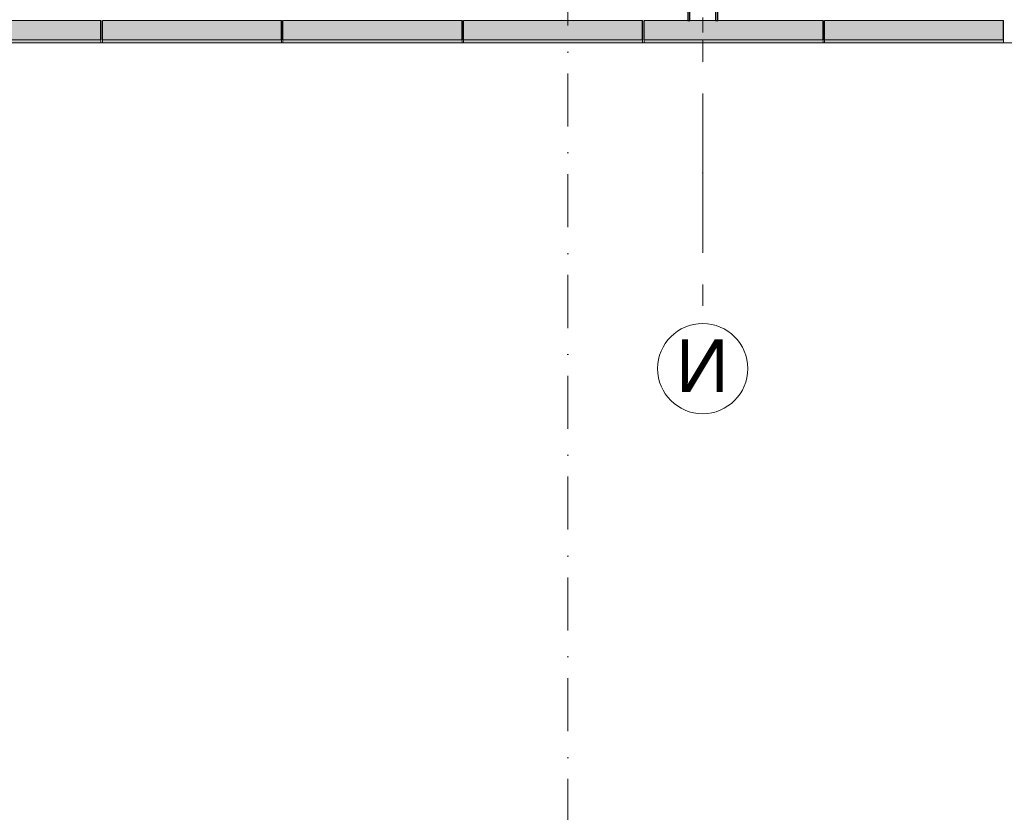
# Model space of a CAD drawing. Header units: millimetres. Extents: x -14761 to 157739, y -22400 to 107990.
# Tile 12 of 81: x 23356 to 29901, y 11533 to 16805. Entities that reach past the tile are written whole.
import ezdxf

# ---------------------------------------------------------------- set-up
doc = ezdxf.new("R2010")
doc.units = ezdxf.units.MM
doc.header["$MEASUREMENT"] = 0
doc.linetypes.add('Штрих-Штриховая', pattern=[1093.611073, 529.166651, -211.666656, 141.111112, -211.666656])
doc.linetypes.add('Штрихпунктирная', pattern=[670.277762, 352.777767, -176.388884, 0, -141.111112])
for name, color, linetype in [('УЛИЦА_Конструктив бани', 7, 'Continuous'), ('УЛИЦА_Сэндвич-панели бани', 7, 'Continuous'), ('Элемент Модели - Оси', 7, 'Continuous'), ('Элемент модели - Оси Улица Бани', 7, 'Continuous')]:
    doc.layers.add(name, color=color, linetype=linetype)
doc.styles.add('СГЕНЕРИР_СТИЛЬ_1', font='txt')

msp = doc.modelspace()

# ---------------------------------------------------------------- hatches: boundary and pattern name
at = {"layer": 'УЛИЦА_Конструктив бани', "linetype": 'Continuous', "lineweight": 0, "true_color": 0x000000}
msp.add_hatch(color=18, dxfattribs=at).paths.add_polyline_path([(27996.4, 16799.5), (27996.4, 16999.5), (27981.4, 16999.5), (27981.4, 16907.2), (27811.4, 16907.2), (27811.4, 16999.5), (27796.4, 16999.5), (27796.4, 16799.5), (27811.4, 16799.5), (27811.4, 16891.9), (27981.4, 16891.9), (27981.4, 16799.5)])
at = {"layer": 'УЛИЦА_Сэндвич-панели бани', "linetype": 'Continuous', "lineweight": 0, "true_color": 0x000000}
for points in [[(23896.2, 16799.5), (22706.2, 16799.5), (22706.2, 16669.5), (23896.2, 16669.5)], [(25096.2, 16799.5), (23906.2, 16799.5), (23906.2, 16669.5), (25096.2, 16669.5)], [(26296.2, 16799.5), (25106.2, 16799.5), (25106.2, 16669.5), (26296.2, 16669.5)], [(27496.2, 16799.5), (26306.2, 16799.5), (26306.2, 16669.5), (27496.2, 16669.5)], [(28696.2, 16799.5), (27506.2, 16799.5), (27506.2, 16669.5), (28696.2, 16669.5)], [(29896.2, 16799.5), (28706.2, 16799.5), (28706.2, 16669.5), (29896.2, 16669.5)], [(22706.2, 16649.5), (23896.2, 16649.5), (23896.2, 16669.5), (22706.2, 16669.5)], [(23906.2, 16649.5), (25096.2, 16649.5), (25096.2, 16669.5), (23906.2, 16669.5)], [(25106.2, 16649.5), (26296.2, 16649.5), (26296.2, 16669.5), (25106.2, 16669.5)], [(26306.2, 16649.5), (27496.2, 16649.5), (27496.2, 16669.5), (26306.2, 16669.5)], [(27506.2, 16649.5), (28696.2, 16649.5), (28696.2, 16669.5), (27506.2, 16669.5)], [(28706.2, 16649.5), (29896.2, 16649.5), (29896.2, 16669.5), (28706.2, 16669.5)]]:
    msp.add_hatch(color=18, dxfattribs=at).paths.add_polyline_path(points)

# ---------------------------------------------------------------- linework, layer by layer
at = {"color": 7, "linetype": 'Continuous', "lineweight": 15, "flags": 128}
msp.add_lwpolyline([(-9853.8, 25549.5), (-9853.8, 16649.5), (32946.4, 16649.5), (32946.4, 23149.5), (28145.4, 23149.5), (28145.4, 25549.5)], close=True, dxfattribs=at)
at = {"layer": 'УЛИЦА_Конструктив бани', "color": 251, "linetype": 'Continuous', "lineweight": 5, "true_color": 0x575757}
msp.add_line((27896.4, 16819.5), (27896.4, 16719.5), dxfattribs=at)
at = {"layer": 'УЛИЦА_Конструктив бани', "color": 251, "linetype": 'Continuous', "lineweight": 30, "true_color": 0x575757, "flags": 128}
msp.add_lwpolyline([(27996.4, 16799.5), (27996.4, 16999.5), (27981.4, 16999.5), (27981.4, 16907.2), (27811.4, 16907.2), (27811.4, 16999.5), (27796.4, 16999.5), (27796.4, 16799.5), (27811.4, 16799.5), (27811.4, 16891.9), (27981.4, 16891.9), (27981.4, 16799.5)], close=True, dxfattribs=at)
at = {"layer": 'УЛИЦА_Сэндвич-панели бани', "color": 251, "linetype": 'Continuous', "lineweight": 20, "true_color": 0x575757}
for p, q in [((23896.2, 16669.5), (22706.2, 16669.5)), ((23896.2, 16669.5), (22706.2, 16669.5)), ((25096.2, 16669.5), (23906.2, 16669.5)), ((25096.2, 16669.5), (23906.2, 16669.5)), ((26296.2, 16669.5), (25106.2, 16669.5)), ((26296.2, 16669.5), (25106.2, 16669.5)), ((27496.2, 16669.5), (26306.2, 16669.5)), ((27496.2, 16669.5), (26306.2, 16669.5)), ((28696.2, 16669.5), (27506.2, 16669.5)), ((28696.2, 16669.5), (27506.2, 16669.5)), ((29896.2, 16669.5), (28706.2, 16669.5)), ((29896.2, 16669.5), (28706.2, 16669.5))]:
    msp.add_line(p, q, dxfattribs=at)
at = {"layer": 'УЛИЦА_Сэндвич-панели бани', "color": 251, "linetype": 'Continuous', "lineweight": 20, "true_color": 0x575757, "flags": 128}
for points in [[(23896.2, 16799.5), (22706.2, 16799.5)], [(25096.2, 16799.5), (23906.2, 16799.5)], [(26296.2, 16799.5), (25106.2, 16799.5)], [(27496.2, 16799.5), (26306.2, 16799.5)], [(27796.4, 16799.5), (27506.2, 16799.5)], [(27981.4, 16799.5), (27811.4, 16799.5)], [(28696.2, 16799.5), (27996.4, 16799.5)], [(29896.2, 16799.5), (28706.2, 16799.5)], [(22706.2, 16649.5), (23896.2, 16649.5)], [(23906.2, 16649.5), (25096.2, 16649.5)], [(25106.2, 16649.5), (26296.2, 16649.5)], [(26306.2, 16649.5), (27496.2, 16649.5)], [(27506.2, 16649.5), (28696.2, 16649.5)], [(28706.2, 16649.5), (29896.2, 16649.5)]]:
    msp.add_lwpolyline(points, dxfattribs=at)
at = {"layer": 'УЛИЦА_Сэндвич-панели бани', "color": 251, "linetype": 'Continuous', "lineweight": 25, "true_color": 0x575757, "flags": 128}
for points in [[(23896.2, 16669.5), (23896.2, 16799.5)], [(23906.2, 16669.5), (23906.2, 16799.5)], [(25096.2, 16669.5), (25096.2, 16799.5)], [(25106.2, 16669.5), (25106.2, 16799.5)], [(26296.2, 16669.5), (26296.2, 16799.5)], [(26306.2, 16669.5), (26306.2, 16799.5)], [(27496.2, 16669.5), (27496.2, 16799.5)], [(27506.2, 16669.5), (27506.2, 16799.5)], [(28696.2, 16669.5), (28696.2, 16799.5)], [(28706.2, 16669.5), (28706.2, 16799.5)], [(29896.2, 16669.5), (29896.2, 16799.5)]]:
    msp.add_lwpolyline(points, dxfattribs=at)
at = {"layer": 'УЛИЦА_Сэндвич-панели бани', "color": 251, "linetype": 'Continuous', "lineweight": 15, "true_color": 0x575757, "flags": 128}
for points in [[(23896.2, 16649.5), (23896.2, 16669.5)], [(23906.2, 16649.5), (23906.2, 16669.5)], [(25096.2, 16649.5), (25096.2, 16669.5)], [(25106.2, 16649.5), (25106.2, 16669.5)], [(26296.2, 16649.5), (26296.2, 16669.5)], [(26306.2, 16649.5), (26306.2, 16669.5)], [(27496.2, 16649.5), (27496.2, 16669.5)], [(27506.2, 16649.5), (27506.2, 16669.5)], [(28696.2, 16649.5), (28696.2, 16669.5)], [(28706.2, 16649.5), (28706.2, 16669.5)], [(29896.2, 16649.5), (29896.2, 16669.5)]]:
    msp.add_lwpolyline(points, dxfattribs=at)
at = {"layer": 'Элемент Модели - Оси', "color": 7, "linetype": 'Штрихпунктирная', "lineweight": 15}
msp.add_line((27000, 92200), (27000, -1975), dxfattribs=at)
at = {"layer": 'Элемент модели - Оси Улица Бани', "color": 7, "linetype": 'Штрих-Штриховая', "lineweight": 15}
for q in [(27896.4, 25277.6), (27896.4, 14783.8)]:
    msp.add_line((27896.4, 15783.8), q, dxfattribs=at)
at = {"layer": 'Элемент модели - Оси Улица Бани', "color": 7, "linetype": 'Continuous', "lineweight": 15}
msp.add_circle((27896.4, 14483.8), 300, dxfattribs=at)
at = {"layer": 'Элемент модели - Оси Улица Бани', "color": 7, "linetype": 'Штрих-Штриховая', "lineweight": 15}
msp.add_point((27896.4, 15783.8), dxfattribs=at)
msp.add_point((27896.4, 15783.8), dxfattribs=at)

# ---------------------------------------------------------------- texts
at = {"layer": 'Элемент модели - Оси Улица Бани', "color": 30, "lineweight": 5, "true_color": 0xff823e, "insert": (28069.2, 14503.8), "char_height": 350, "attachment_point": 6, "style": 'СГЕНЕРИР_СТИЛЬ_1'}
msp.add_mtext('\\A1;{\\pqr;\\pt0;\\fArial|b0|i0|c204|p38;И}', dxfattribs=at)

doc.saveas('drawing.dxf')
